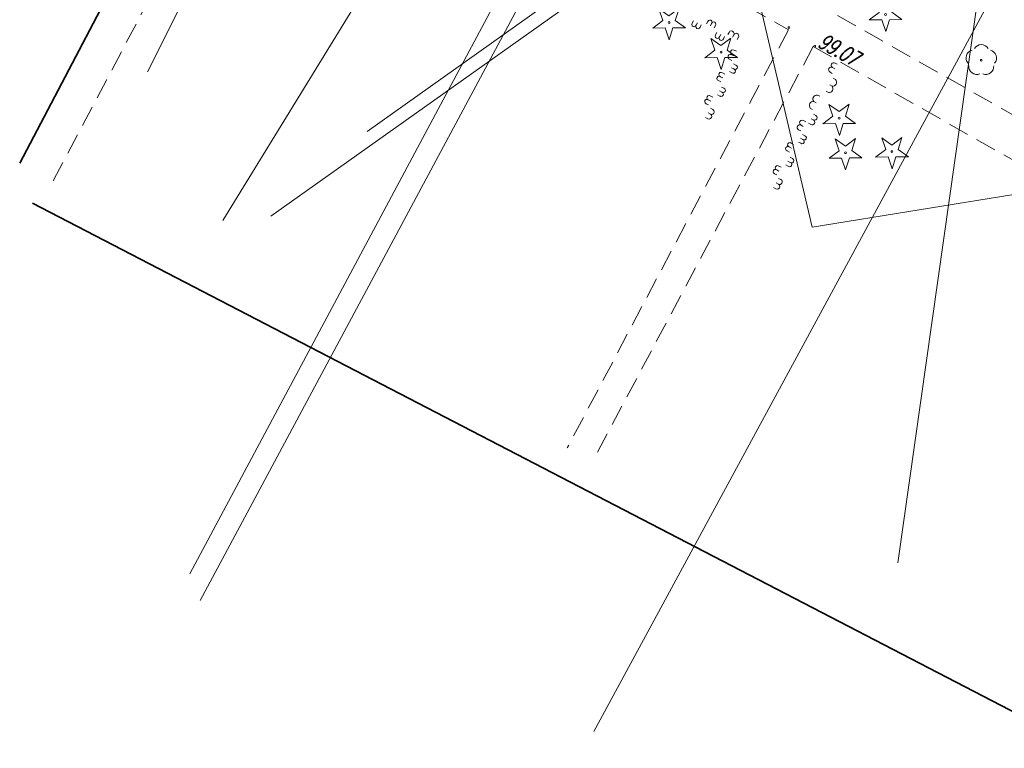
# Model space of a CAD drawing. Header units: metres. Extents: x 7501691 to 7504871, y 5814048 to 5814963.
# Tile 26 of 89: x 7502893 to 7502940, y 5814542 to 5814577. Entities that reach past the tile are written whole.
import ezdxf

# ---------------------------------------------------------------- set-up
doc = ezdxf.new("R2010")
doc.units = ezdxf.units.M
doc.header["$MEASUREMENT"] = 0
for name, pattern in [('11', [3, 2.5, -0.5]), ('KOC', [1.5, 1, -0.5]), ('KOJ', [0]), ('UEB', [0]), ('UPC', [0]), ('UPE', [0]), ('UPK', [0]), ('UPT', [0]), ('UPW', [0])]:
    doc.linetypes.add(name, pattern=pattern)
doc.layers.get('0').update_dxf_attribs({"linetype": 'CONTINUOUS'})
for name, color, linetype, lineweight in [('SDRPK_L_0', 7, 'KOJ', 35), ('SDRPK_L_2', 7, 'KOC', 18), ('SDRPK_L_5', 7, '11', 18), ('SZOPO_L_5', 3, 'CONTINUOUS', 18), ('SZZPZ_T_0', 3, 'CONTINUOUS', 18), ('UCCPOR_L_1', 6, 'UPC', 18), ('UEEPON_L_1', 1, 'UEB', 15), ('UKKPOD_L_1', 3, 'UPK', 18), ('UTTPO_L_1', 30, 'UPT', 15), ('UWWPO_L_1', 150, 'UPW', 15), ('WUKOS_T_1', 7, 'CONTINUOUS', 15), ('WWRPH_T_1', 7, 'CONTINUOUS', 18)]:
    doc.layers.add(name, color=color, linetype=linetype, lineweight=lineweight)
doc.styles.get("Standard").update_dxf_attribs({"font": 'Simplex.SHX', "width": 0.75})

# ---------------------------------------------------------------- blocks, each defined once
blk = doc.blocks.new('DIG')
at = {"color": 8, "linetype": 'Continuous', "lineweight": 5}
for p, q in [((-0.3012, 0.09375), (-0.4937, 0.6621)), ((-0.4937, 0.6621), (-0.0039, 0.31545)), ((-0.0039, 0.31545), (0.4771, 0.67415)), ((0.4771, 0.67415), (0.2988, 0.1012)), ((-0.78225, -0.26495), (-0.3012, 0.09375)), ((0.2988, 0.1012), (0.7886, -0.24545)), ((-0.18225, -0.2575), (-0.78225, -0.26495)), ((0.01025, -0.82585), (-0.18225, -0.2575)), ((0.1886, -0.2529), (0.01025, -0.82585)), ((0.7886, -0.24545), (0.1886, -0.2529))]:
    blk.add_line(p, q, dxfattribs=at)
blk.add_circle((0, 0), 0.045, dxfattribs=at)
blk = doc.blocks.new('DLI')
at = {"color": 8, "linetype": 'Continuous', "lineweight": 5}
blk.add_circle((0, 0), 0.045, dxfattribs=at)
for centre, start, end in [((-0.357, 0.116), 102.1445, 221.86), ((0, 0.375), 30.1401, 149.8599), ((0.357, 0.116), 318.14, 77.8555), ((-0.22, -0.303), 174.1482, 293.8542), ((0.22, -0.303), 246.1458, 5.8518)]:
    blk.add_arc(centre, 0.375, start, end, dxfattribs=at)
blk = doc.blocks.new('WSP')
at = {"linetype": 'Continuous'}
blk.add_circle((0, 0), 0.045, dxfattribs=at)
blk = doc.blocks.new('fdsfdsgdgfd')
at = {"layer": 'SDRPK_L_0', "color": 8, "linetype": 'KOJ'}
for p, q in [((-336.795, 184.398), (-353.162, 153.266)), ((-352.556, 151.349), (-140.152, 41.302))]:
    blk.add_line(p, q, dxfattribs=at)
at = {"layer": 'SDRPK_L_2', "color": 8, "linetype": 'KOC'}
for p, q in [((-351.56, 152.42), (-340.52, 173.29)), ((-340.52, 173.29), (-316.33, 159.66)), ((-313.98, 160.34), (-298.78, 151.74)), ((-316.33, 159.66), (-326.93, 139.64)), ((-315.14, 158.85), (-299.56, 150))]:
    blk.add_line(p, q, dxfattribs=at)
at = {"layer": 'SDRPK_L_5', "color": 8, "linetype": 'KOC'}
blk.add_line((-315.14, 158.85), (-325.704, 139.018), dxfattribs=at)
at = {"layer": 'SZOPO_L_5', "color": 8}
for p, q in [((-320.938, 159.97), (-320.881, 160.084)), ((-320.752, 159.877), (-320.695, 159.991)), ((-320.255, 159.938), (-320.199, 160.049)), ((-320.069, 159.844), (-320.013, 159.956)), ((-320.566, 159.783), (-320.508, 159.897)), ((-319.883, 159.751), (-319.827, 159.862)), ((-319.821, 159.409), (-319.764, 159.523)), ((-319.231, 159.424), (-319.175, 159.535)), ((-319.635, 159.316), (-319.578, 159.43)), ((-319.449, 159.222), (-319.391, 159.336)), ((-319.008, 159.311), (-318.952, 159.423)), ((-318.784, 159.199), (-318.728, 159.311)), ((-318.818, 158.629), (-318.929, 158.686)), ((-319.048, 158.185), (-319.159, 158.243)), ((-318.933, 158.407), (-319.044, 158.464)), ((-313.99, 158.006), (-314.1, 158.066)), ((-319.498, 157.597), (-319.385, 157.538)), ((-319.156, 157.654), (-319.045, 157.596)), ((-319.059, 157.839), (-318.949, 157.781)), ((-318.963, 158.023), (-318.852, 157.966)), ((-314.23, 157.567), (-314.34, 157.627)), ((-314.11, 157.786), (-314.22, 157.847)), ((-319.69, 157.227), (-319.577, 157.169)), ((-319.594, 157.412), (-319.481, 157.353)), ((-314.073, 157.277), (-314.184, 157.339)), ((-319.636, 156.73), (-319.525, 156.672)), ((-319.54, 156.915), (-319.429, 156.857)), ((-314.415, 156.652), (-314.527, 156.713)), ((-314.244, 156.964), (-314.356, 157.026)), ((-320.171, 156.303), (-320.057, 156.244)), ((-320.074, 156.488), (-319.961, 156.429)), ((-319.732, 156.545), (-319.621, 156.487)), ((-315.002, 156.159), (-315.111, 156.219)), ((-314.83, 156.472), (-314.94, 156.532)), ((-320.267, 156.118), (-320.154, 156.06)), ((-320.184, 155.676), (-320.073, 155.619)), ((-320.069, 155.898), (-319.958, 155.84)), ((-315.173, 155.846), (-315.283, 155.906)), ((-320.299, 155.454), (-320.188, 155.397)), ((-315.499, 155.251), (-315.609, 155.311)), ((-315.248, 155.398), (-315.138, 155.338)), ((-315.127, 155.618), (-315.018, 155.557)), ((-315.738, 154.812), (-315.848, 154.871)), ((-315.619, 155.031), (-315.729, 155.091)), ((-315.368, 155.179), (-315.258, 155.119)), ((-315.744, 154.222), (-315.856, 154.283)), ((-315.644, 154.405), (-315.756, 154.466)), ((-315.544, 154.588), (-315.656, 154.649)), ((-316.286, 153.805), (-316.396, 153.865)), ((-316.186, 153.988), (-316.296, 154.048)), ((-316.087, 154.171), (-316.197, 154.231)), ((-316.241, 153.307), (-316.353, 153.368)), ((-316.142, 153.49), (-316.254, 153.551)), ((-316.784, 152.891), (-316.894, 152.95)), ((-316.684, 153.074), (-316.794, 153.133)), ((-316.341, 153.124), (-316.453, 153.185)), ((-316.883, 152.708), (-316.993, 152.767)), ((-316.801, 152.544), (-316.692, 152.485)), ((-317.04, 152.105), (-316.931, 152.045)), ((-316.921, 152.325), (-316.811, 152.265))]:
    blk.add_line(p, q, dxfattribs=at)
for centre, radius, start, end in [((-320.853, 159.906), 0.106, 142.9384, 343.7317), ((-320.097, 160.02), 0.106, 322.9384, 163.7317), ((-319.911, 159.926), 0.106, 322.9384, 163.7317), ((-320.667, 159.813), 0.106, 142.9384, 343.7317), ((-319.063, 159.479), 0.125, 333.3348, 153.3354), ((-318.84, 159.367), 0.125, 333.3351, 153.3351), ((-319.736, 159.345), 0.106, 142.9384, 343.7317), ((-319.55, 159.252), 0.106, 142.9384, 343.7317), ((-318.986, 158.575), 0.125, 62.5238, 242.5305), ((-319.102, 158.354), 0.125, 62.5271, 242.5271), ((-314.16, 157.956), 0.125, 61.2824, 241.2762), ((-319.563, 157.513), 0.106, 52.1304, 252.9239), ((-318.98, 157.68), 0.106, 232.1304, 72.9239), ((-318.884, 157.865), 0.106, 232.1304, 72.9239), ((-314.28, 157.737), 0.125, 61.2779, 241.2807), ((-319.659, 157.329), 0.106, 52.1304, 252.9239), ((-314.215, 157.152), 0.19, 261.2487, 41.3099), ((-319.556, 156.571), 0.106, 232.1304, 72.9239), ((-319.46, 156.756), 0.106, 232.1304, 72.9239), ((-314.387, 156.839), 0.19, 261.2487, 41.3099), ((-320.236, 156.22), 0.106, 52.1304, 252.9239), ((-320.139, 156.405), 0.106, 52.1304, 252.9239), ((-315.14, 156.031), 0.19, 81.2487, 221.3099), ((-314.969, 156.344), 0.19, 81.2487, 221.3099), ((-320.015, 155.729), 0.125, 242.5271, 62.5271), ((-320.131, 155.508), 0.125, 242.5238, 62.5305), ((-315.669, 155.201), 0.125, 61.445, 241.4477), ((-315.198, 155.229), 0.125, 241.2824, 61.2762), ((-315.078, 155.448), 0.125, 241.2779, 61.2807), ((-315.788, 154.981), 0.125, 61.4495, 241.4432), ((-316.263, 154.149), 0.106, 51.0496, 251.8431), ((-315.677, 154.304), 0.106, 231.0496, 71.8431), ((-315.577, 154.487), 0.106, 231.0496, 71.8431), ((-316.363, 153.966), 0.106, 51.0496, 251.8431), ((-316.175, 153.389), 0.106, 231.0496, 71.8431), ((-316.96, 152.868), 0.106, 51.0496, 251.8431), ((-316.861, 153.051), 0.106, 51.0496, 251.8431), ((-316.274, 153.206), 0.106, 231.0496, 71.8431), ((-316.751, 152.375), 0.125, 241.4464, 61.4464), ((-316.871, 152.155), 0.125, 241.445, 61.4477)]:
    blk.add_arc(centre, radius, start, end, dxfattribs=at)
at = {"layer": 'UCCPOR_L_1', "color": 8, "linetype": 'UPC'}
for p, q in [((-323.321, 174.167), (-345.015, 133.617)), ((-344.516, 132.328), (-322.784, 172.88)), ((-313.951, 170.819), (-336.512, 154.786)), ((-341.134, 150.728), (-313.277, 170.487))]:
    blk.add_line(p, q, dxfattribs=at)
at = {"layer": 'UEEPON_L_1', "color": 8, "linetype": 'UPE'}
blk.add_line((-334.683, 182.328), (-347.036, 157.65), dxfattribs=at)
at = {"layer": 'UKKPOD_L_1', "color": 8, "linetype": 'UPK'}
blk.add_line((-329.427, 173.371), (-343.423, 150.524), dxfattribs=at)
at = {"layer": 'UTTPO_L_1', "color": 8, "linetype": 'UPT'}
for p, q in [((-325.648, 126.067), (-302.306, 169.148)), ((-306.7, 165.051), (-311.095, 134.14))]:
    blk.add_line(p, q, dxfattribs=at)
at = {"layer": 'UWWPO_L_1', "color": 8, "linetype": 'UPW'}
for p, q in [((-319.388, 168.156), (-315.195, 150.2)), ((-315.195, 150.2), (-292.251, 153.928))]:
    blk.add_line(p, q, dxfattribs=at)
at = {"layer": 'SZZPZ_T_0', "color": 8, "rotation": 0.009142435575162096}
for name, p in [('DIG', (-311.682, 160.394)), ('DIG', (-322.051, 160.002)), ('DIG', (-319.561, 158.583)), ('DLI', (-307.092, 158.195)), ('DIG', (-313.901, 155.424)), ('DIG', (-313.601, 153.774)), ('DIG', (-311.371, 153.825))]:
    blk.add_blockref(name, p, dxfattribs=at)
at = {"layer": 'WUKOS_T_1', "color": 8, "rotation": 0.009142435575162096}
blk.add_blockref('WSP', (-316.305, 159.759), dxfattribs=at)
at = {"layer": 'WWRPH_T_1', "color": 8, "rotation": 0.009142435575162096}
blk.add_blockref('WSP', (-315.074, 158.873), dxfattribs=at)
at = {"layer": 'WUKOS_T_1', "color": 8, "lineweight": 9, "oblique": 15, "width": 0.7}
blk.add_text('99.07', height=0.75, rotation=331.0112, dxfattribs=at).set_placement((-314.987, 158.873))

msp = doc.modelspace()

# ---------------------------------------------------------------- block references
at = {"linetype": 'Continuous'}
msp.add_blockref('fdsfdsgdgfd', (7503246.36, 5814416.97), dxfattribs=at)

doc.saveas('drawing.dxf')
